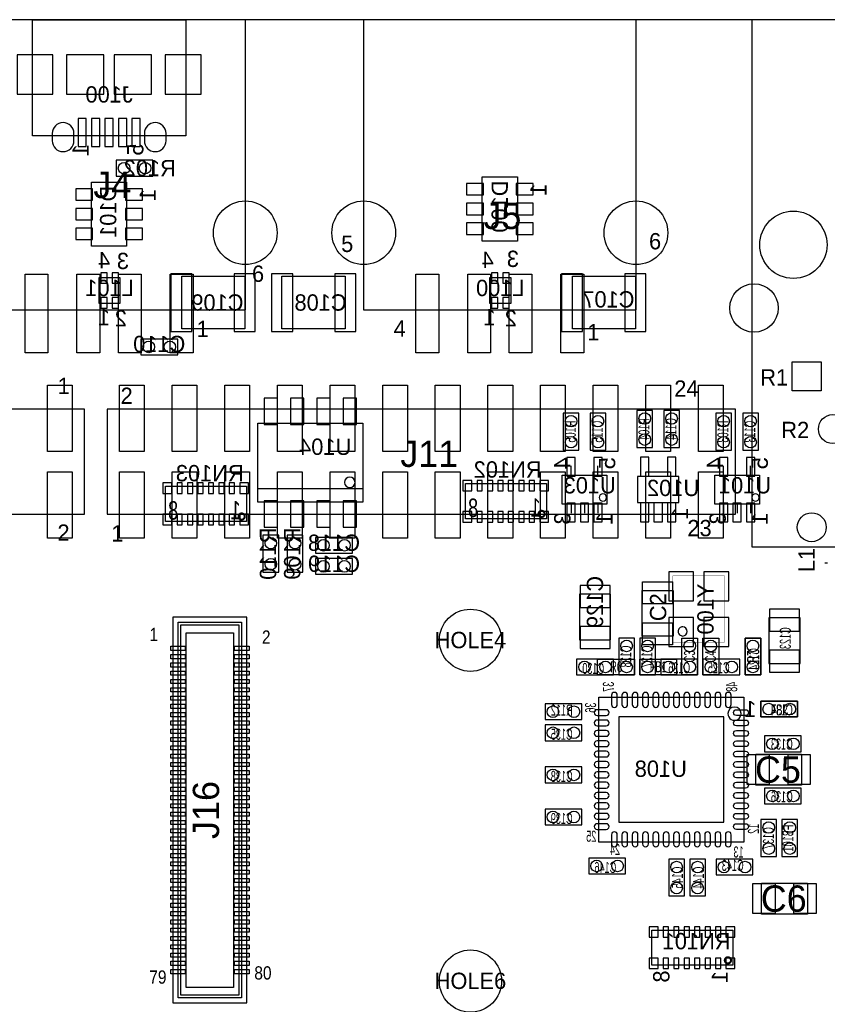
# Model space of a CAD drawing. Extents: x 0 to 123, y 7 to 99.
# Tile 4 of 5: x 58 to 97, y 52 to 99. Entities that reach past the tile are written whole.
import ezdxf
from ezdxf.enums import TextEntityAlignment as Align

# ---------------------------------------------------------------- set-up
doc = ezdxf.new("R2010")
doc.units = 0
for name, color, linetype in [('BG_OUTLINE', 3, 'CONTINUOUS'), ('PG_ASSEMBLY_BOTTOM', 30, 'CONTINUOUS'), ('PG_ASSEMBLY_TOP', 253, 'CONTINUOUS'), ('PIN_BOTTOM', 211, 'CONTINUOUS'), ('PIN_TOP', 152, 'CONTINUOUS'), ('RD_ASSEMBLY_BOTTOM', 2, 'CONTINUOUS'), ('RD_ASSEMBLY_TOP', 2, 'CONTINUOUS')]:
    doc.layers.add(name, color=color, linetype=linetype)

msp = doc.modelspace()

# ---------------------------------------------------------------- linework, layer by layer
at = {"layer": 'BG_OUTLINE'}
msp.add_lwpolyline([(0, 12.3952), (118.11, 12.3952), (118.11, 99.42322), (0, 99.42322)], close=True, dxfattribs=at)
at = {"layer": 'PG_ASSEMBLY_BOTTOM'}
for points in [[(58.3184, 99.42322), (65.71996, 99.42322), (65.71996, 93.82252), (58.3184, 93.82252)], [(62.357, 91.8845), (64.135, 91.8845), (64.135, 92.6465), (62.357, 92.6465)], [(80.02524, 88.751918), (80.02524, 91.850718), (81.72196, 91.850718), (81.72196, 88.751918)], [(61.16828, 88.497918), (61.16828, 91.596718), (62.865, 91.596718), (62.865, 88.497918)], [(61.54166, 86.989158), (62.54242, 86.989158), (62.54242, 85.739478), (61.54166, 85.739478)], [(65.52184, 87.047578), (68.56984, 87.047578), (68.56984, 84.507578), (65.52184, 84.507578)], [(73.406, 84.507578), (70.358, 84.507578), (70.358, 87.047578), (73.406, 87.047578)], [(80.39862, 86.989158), (81.39938, 86.989158), (81.39938, 85.739478), (80.39862, 85.739478)], [(84.3788, 87.047578), (87.4268, 87.047578), (87.4268, 84.507578), (84.3788, 84.507578)], [(63.5508, 83.2612), (65.3288, 83.2612), (65.3288, 84.0232), (63.5508, 84.0232)], [(83.93176, 80.4418), (83.93176, 78.6638), (84.69376, 78.6638), (84.69376, 80.4418)], [(85.23224, 80.4418), (85.23224, 78.6638), (85.99424, 78.6638), (85.99424, 80.4418)], [(87.48776, 80.5688), (87.48776, 78.7908), (88.24976, 78.7908), (88.24976, 80.5688)], [(88.78824, 80.5688), (88.78824, 78.7908), (89.55024, 78.7908), (89.55024, 80.5688)], [(91.29776, 80.4418), (91.29776, 78.6638), (92.05976, 78.6638), (92.05976, 80.4418)], [(92.59824, 80.4418), (92.59824, 78.6638), (93.36024, 78.6638), (93.36024, 80.4418)], [(69.1896, 76.153518), (69.1896, 79.963518), (74.2696, 79.963518), (74.2696, 76.153518)], [(86.038182, 76.058776), (83.888072, 76.058776), (83.888072, 77.458824), (86.038182, 77.458824)], [(93.404182, 76.058776), (91.254072, 76.058776), (91.254072, 77.458824), (93.404182, 77.458824)], [(83.12277, 75.34402), (79.22133, 75.34402), (79.22133, 77.04582), (83.12277, 77.04582)], [(87.51824, 76.13396), (89.51976, 76.13396), (89.51976, 77.38364), (87.51824, 77.38364)], [(68.64477, 75.21702), (64.74333, 75.21702), (64.74333, 76.91882), (68.64477, 76.91882)], [(70.2056, 72.775318), (70.2056, 74.553318), (69.4436, 74.553318), (69.4436, 72.775318)], [(71.374, 72.775318), (71.374, 74.553318), (70.612, 74.553318), (70.612, 72.775318)], [(73.7616, 74.451718), (71.9836, 74.451718), (71.9836, 73.689718), (73.7616, 73.689718)], [(73.7616, 73.435718), (71.9836, 73.435718), (71.9836, 72.673718), (73.7616, 72.673718)], [(86.2203, 69.5071), (86.2203, 71.7169), (84.7217, 71.7169), (84.7217, 69.5071)], [(95.3643, 68.3641), (95.3643, 70.5739), (93.8657, 70.5739), (93.8657, 68.3641)], [(86.614, 69.596), (86.614, 67.818), (87.376, 67.818), (87.376, 69.596)], [(87.63, 69.596), (87.63, 67.818), (88.392, 67.818), (88.392, 69.596)], [(92.71, 69.596), (92.71, 67.818), (93.472, 67.818), (93.472, 69.596)], [(84.582, 67.818), (86.36, 67.818), (86.36, 68.58), (84.582, 68.58)], [(88.646, 67.818), (90.424, 67.818), (90.424, 68.58), (88.646, 68.58)], [(92.456, 68.58), (90.678, 68.58), (90.678, 67.818), (92.456, 67.818)], [(92.65412, 59.74588), (85.65388, 59.74588), (85.65388, 66.74612), (92.65412, 66.74612)], [(95.25, 66.548), (93.472, 66.548), (93.472, 65.786), (95.25, 65.786)], [(84.836, 66.421), (83.058, 66.421), (83.058, 65.659), (84.836, 65.659)], [(83.058, 64.643), (84.836, 64.643), (84.836, 65.405), (83.058, 65.405)], [(95.4278, 64.8716), (93.6498, 64.8716), (93.6498, 64.1096), (95.4278, 64.1096)], [(83.058, 62.611), (84.836, 62.611), (84.836, 63.373), (83.058, 63.373)], [(95.4278, 62.357), (93.6498, 62.357), (93.6498, 61.595), (95.4278, 61.595)], [(83.058, 60.579), (84.836, 60.579), (84.836, 61.341), (83.058, 61.341)], [(94.234, 59.055), (94.234, 60.833), (93.472, 60.833), (93.472, 59.055)], [(94.488, 60.833), (94.488, 59.055), (95.25, 59.055), (95.25, 60.833)], [(85.1662, 58.2168), (86.9442, 58.2168), (86.9442, 58.9788), (85.1662, 58.9788)], [(89.789, 57.15), (89.789, 58.928), (89.027, 58.928), (89.027, 57.15)], [(90.805, 57.15), (90.805, 58.928), (90.043, 58.928), (90.043, 57.15)], [(93.091, 58.928), (91.313, 58.928), (91.313, 58.166), (93.091, 58.166)], [(92.11437, 53.80482), (88.21293, 53.80482), (88.21293, 55.50662), (92.11437, 55.50662)]]:
    msp.add_lwpolyline(points, close=True, dxfattribs=at)
for points in [[(84.31276, 77.4446), (84.31276, 77.9018)], [(85.61324, 77.4446), (85.61324, 77.9018)], [(91.67876, 77.4446), (91.67876, 77.9018)], [(92.97924, 77.4446), (92.97924, 77.9018)], [(74.2696, 76.788518), (69.1896, 76.788518)], [(84.31276, 76.073), (84.31276, 75.6158)], [(84.963, 76.073), (84.963, 75.6158)], [(85.61324, 76.073), (85.61324, 75.6158)], [(91.67876, 76.073), (91.67876, 75.6158)], [(92.329, 76.073), (92.329, 75.6158)], [(92.97924, 76.073), (92.97924, 75.6158)]]:
    msp.add_lwpolyline(points, dxfattribs=at)
for points in [[(73.8886, 77.106018, 1), (73.3806, 77.106018, 1)], [(86.0298, 76.3778, 1), (85.6742, 76.3778, 1)], [(93.3958, 76.3778, 1), (93.0402, 76.3778, 1)], [(89.704926, 70.13321, 0.414348), (89.484708, 69.912992, 0.414334), (89.704926, 69.692774, 0.413998), (89.92489, 69.912992, 0.414012)], [(92.524326, 65.94602, 1), (91.883674, 65.94598, 1)]]:
    msp.add_lwpolyline(points, format="xyb", close=True, dxfattribs=at)
at = {"layer": 'PG_ASSEMBLY_BOTTOM', "const_width": 0.09906}
for points in [[(68.56349, 75.457812, 1), (68.26461, 75.458028, 1)], [(83.04149, 75.584812, 1), (82.74261, 75.585028, 1)], [(92.03309, 54.045612, 1), (91.73421, 54.045828, 1)]]:
    msp.add_lwpolyline(points, format="xyb", close=True, dxfattribs=at)
at = {"layer": 'PG_ASSEMBLY_BOTTOM', "const_width": 0.020066}
for points in [[(91.724734, 72.592946), (89.224866, 72.592946)], [(89.224866, 72.592946), (89.224866, 69.393054)], [(91.724734, 69.393054), (91.724734, 72.592946)], [(89.224866, 69.393054), (91.724734, 69.393054)]]:
    msp.add_lwpolyline(points, dxfattribs=at)
at = {"layer": 'PG_ASSEMBLY_TOP'}
for points in [[(68.59524, 99.430078), (55.44312, 99.430078), (55.44312, 85.429598), (68.59524, 85.429598)], [(87.4522, 99.430078), (74.30008, 99.430078), (74.30008, 85.429598), (87.4522, 85.429598)], [(109.74324, 99.430078), (93.04528, 99.430078), (93.04528, 73.999598), (109.74324, 73.999598)], [(60.833, 80.645), (48.2854, 80.645), (48.2854, 75.565), (60.833, 75.565)], [(61.9252, 75.565), (92.2528, 75.565), (92.2528, 80.645), (61.9252, 80.645)], [(87.7443, 69.6849), (87.7443, 71.8947), (89.2429, 71.8947), (89.2429, 69.6849)], [(65.090802, 70.596252), (65.090802, 51.99634), (68.670678, 51.99634), (68.670678, 70.596252)], [(68.40474, 70.360286), (68.40474, 52.232306), (65.35674, 52.232306), (65.35674, 70.360286)], [(68.02374, 69.852286), (68.02374, 52.740306), (65.73774, 52.740306), (65.73774, 69.852286)], [(90.424, 69.596), (90.424, 67.818), (89.662, 67.818), (89.662, 69.596)], [(91.44, 69.596), (91.44, 67.818), (90.678, 67.818), (90.678, 69.596)], [(93.472, 69.596), (93.472, 67.818), (92.71, 67.818), (92.71, 69.596)], [(87.376, 67.818), (85.598, 67.818), (85.598, 68.58), (87.376, 68.58)], [(89.408, 67.818), (87.63, 67.818), (87.63, 68.58), (89.408, 68.58)], [(93.472, 66.548), (95.25, 66.548), (95.25, 65.786), (93.472, 65.786)], [(93.2307, 63.9953), (95.4405, 63.9953), (95.4405, 62.4967), (93.2307, 62.4967)], [(93.5101, 57.7723), (95.7199, 57.7723), (95.7199, 56.2737), (93.5101, 56.2737)]]:
    msp.add_lwpolyline(points, close=True, dxfattribs=at)
for points in [[(96.69526, 73.202038), (96.56826, 73.202038)], [(68.27774, 70.233286), (68.27774, 52.359306), (65.48374, 52.359306), (65.48374, 70.233286), (68.27774, 70.233286), (68.27774, 70.106286)]]:
    msp.add_lwpolyline(points, dxfattribs=at)
at = {"layer": 'PIN_BOTTOM'}
for points in [[(57.57799, 95.84182), (59.30773, 95.84182), (59.30773, 97.74174), (57.57799, 97.74174)], [(59.96813, 97.74174), (59.96813, 95.84182), (61.76899, 95.84182), (61.76899, 97.74174)], [(62.26937, 97.74174), (62.26937, 95.84182), (64.07023, 95.84182), (64.07023, 97.74174)], [(64.73063, 95.84182), (66.46037, 95.84182), (66.46037, 97.74174), (64.73063, 97.74174)], [(60.51931, 94.66199), (60.51931, 93.31325), (60.91809, 93.31325), (60.91809, 94.66199)], [(61.16955, 94.66199), (61.16955, 93.31325), (61.56833, 93.31325), (61.56833, 94.66199)], [(61.81979, 94.66199), (61.81979, 93.31325), (62.21857, 93.31325), (62.21857, 94.66199)], [(62.47003, 94.66199), (62.47003, 93.31325), (62.86881, 93.31325), (62.86881, 94.66199)], [(63.12027, 94.66199), (63.12027, 93.31325), (63.51905, 93.31325), (63.51905, 94.66199)], [(61.22416, 91.276678), (60.41136, 91.276678), (60.41136, 90.717878), (61.22416, 90.717878)], [(62.80912, 90.717878), (63.62192, 90.717878), (63.62192, 91.276678), (62.80912, 91.276678)], [(80.08112, 91.530678), (79.26832, 91.530678), (79.26832, 90.971878), (80.08112, 90.971878)], [(81.66608, 90.971878), (82.47888, 90.971878), (82.47888, 91.530678), (81.66608, 91.530678)], [(61.22416, 90.326718), (60.41136, 90.326718), (60.41136, 89.767918), (61.22416, 89.767918)], [(62.80912, 89.767918), (63.62192, 89.767918), (63.62192, 90.326718), (62.80912, 90.326718)], [(80.08112, 90.580718), (79.26832, 90.580718), (79.26832, 90.021918), (80.08112, 90.021918)], [(81.66608, 90.021918), (82.47888, 90.021918), (82.47888, 90.580718), (81.66608, 90.580718)], [(61.22416, 89.376758), (60.41136, 89.376758), (60.41136, 88.817958), (61.22416, 88.817958)], [(62.80912, 88.817958), (63.62192, 88.817958), (63.62192, 89.376758), (62.80912, 89.376758)], [(80.08112, 89.630758), (79.26832, 89.630758), (79.26832, 89.071958), (80.08112, 89.071958)], [(81.66608, 89.071958), (82.47888, 89.071958), (82.47888, 89.630758), (81.66608, 89.630758)], [(61.61532, 87.217758), (61.61532, 86.709758), (61.92012, 86.709758), (61.92012, 87.217758)], [(62.16396, 87.217758), (62.16396, 86.709758), (62.46876, 86.709758), (62.46876, 87.217758)], [(65.00114, 87.174578), (65.00114, 84.380578), (66.01714, 84.380578), (66.01714, 87.174578)], [(68.04914, 87.174578), (68.04914, 84.380578), (69.06514, 84.380578), (69.06514, 87.174578)], [(70.8787, 84.380578), (70.8787, 87.174578), (69.8627, 87.174578), (69.8627, 84.380578)], [(73.9267, 84.380578), (73.9267, 87.174578), (72.9107, 87.174578), (72.9107, 84.380578)], [(80.47228, 87.217758), (80.47228, 86.709758), (80.77708, 86.709758), (80.77708, 87.217758)], [(81.02092, 87.217758), (81.02092, 86.709758), (81.32572, 86.709758), (81.32572, 87.217758)], [(83.8581, 87.174578), (83.8581, 84.380578), (84.8741, 84.380578), (84.8741, 87.174578)], [(86.9061, 87.174578), (86.9061, 84.380578), (87.9221, 84.380578), (87.9221, 87.174578)], [(61.61532, 86.018878), (61.61532, 85.510878), (61.92012, 85.510878), (61.92012, 86.018878)], [(62.16396, 86.018878), (62.16396, 85.510878), (62.46876, 85.510878), (62.46876, 86.018878)], [(80.47228, 86.018878), (80.47228, 85.510878), (80.77708, 85.510878), (80.77708, 86.018878)], [(81.02092, 86.018878), (81.02092, 85.510878), (81.32572, 85.510878), (81.32572, 86.018878)], [(94.98076, 82.917538), (96.37776, 82.917538), (96.37776, 81.520538), (94.98076, 81.520538)], [(69.5071, 79.900018), (70.1421, 79.900018), (70.1421, 81.170018), (69.5071, 81.170018)], [(70.7771, 79.900018), (71.4121, 79.900018), (71.4121, 81.170018), (70.7771, 81.170018)], [(72.0471, 79.900018), (72.6821, 79.900018), (72.6821, 81.170018), (72.0471, 81.170018)], [(73.3171, 79.900018), (73.9521, 79.900018), (73.9521, 81.170018), (73.3171, 81.170018)], [(84.512912, 77.408532), (84.512912, 78.308454), (84.112862, 78.308454), (84.112862, 77.408532)], [(85.813392, 77.408532), (85.813392, 78.308454), (85.413342, 78.308454), (85.413342, 77.408532)], [(87.66556, 78.31582), (87.66556, 77.40142), (88.07196, 77.40142), (88.07196, 78.31582)], [(88.96604, 78.31582), (88.96604, 77.40142), (89.37244, 77.40142), (89.37244, 78.31582)], [(91.878912, 77.408532), (91.878912, 78.308454), (91.478862, 78.308454), (91.478862, 77.408532)], [(93.179392, 77.408532), (93.179392, 78.308454), (92.779342, 78.308454), (92.779342, 77.408532)], [(65.04559, 76.5683), (65.04559, 77.0763), (64.61379, 77.0763), (64.61379, 76.5683)], [(65.55105, 76.5683), (65.55105, 77.0763), (65.29705, 77.0763), (65.29705, 76.5683)], [(66.05397, 76.5683), (66.05397, 77.0763), (65.79997, 77.0763), (65.79997, 76.5683)], [(66.55943, 76.5683), (66.55943, 77.0763), (66.30543, 77.0763), (66.30543, 76.5683)], [(67.06235, 76.5683), (67.06235, 77.0763), (66.80835, 77.0763), (66.80835, 76.5683)], [(67.56781, 76.5683), (67.56781, 77.0763), (67.31381, 77.0763), (67.31381, 76.5683)], [(68.07073, 76.5683), (68.07073, 77.0763), (67.81673, 77.0763), (67.81673, 76.5683)], [(68.75399, 76.5683), (68.75399, 77.0763), (68.32219, 77.0763), (68.32219, 76.5683)], [(79.52359, 76.6953), (79.52359, 77.2033), (79.09179, 77.2033), (79.09179, 76.6953)], [(80.02905, 76.6953), (80.02905, 77.2033), (79.77505, 77.2033), (79.77505, 76.6953)], [(80.53197, 76.6953), (80.53197, 77.2033), (80.27797, 77.2033), (80.27797, 76.6953)], [(81.03743, 76.6953), (81.03743, 77.2033), (80.78343, 77.2033), (80.78343, 76.6953)], [(81.54035, 76.6953), (81.54035, 77.2033), (81.28635, 77.2033), (81.28635, 76.6953)], [(82.04581, 76.6953), (82.04581, 77.2033), (81.79181, 77.2033), (81.79181, 76.6953)], [(82.54873, 76.6953), (82.54873, 77.2033), (82.29473, 77.2033), (82.29473, 76.6953)], [(83.23199, 76.6953), (83.23199, 77.2033), (82.80019, 77.2033), (82.80019, 76.6953)], [(69.5071, 74.947018), (70.1421, 74.947018), (70.1421, 76.217018), (69.5071, 76.217018)], [(70.7771, 74.947018), (71.4121, 74.947018), (71.4121, 76.217018), (70.7771, 76.217018)], [(72.0471, 74.947018), (72.6821, 74.947018), (72.6821, 76.217018), (72.0471, 76.217018)], [(73.3171, 74.947018), (73.9521, 74.947018), (73.9521, 76.217018), (73.3171, 76.217018)], [(84.512912, 75.208892), (84.512912, 76.108814), (84.112862, 76.108814), (84.112862, 75.208892)], [(85.163152, 75.208892), (85.163152, 76.108814), (84.763102, 76.108814), (84.763102, 75.208892)], [(85.813392, 75.208892), (85.813392, 76.108814), (85.413342, 76.108814), (85.413342, 75.208892)], [(87.66556, 76.11618), (87.66556, 75.20178), (88.07196, 75.20178), (88.07196, 76.11618)], [(88.3158, 76.11618), (88.3158, 75.20178), (88.7222, 75.20178), (88.7222, 76.11618)], [(88.96604, 76.11618), (88.96604, 75.20178), (89.37244, 75.20178), (89.37244, 76.11618)], [(91.878912, 75.208892), (91.878912, 76.108814), (91.478862, 76.108814), (91.478862, 75.208892)], [(92.529152, 75.208892), (92.529152, 76.108814), (92.129102, 76.108814), (92.129102, 75.208892)], [(93.179392, 75.208892), (93.179392, 76.108814), (92.779342, 76.108814), (92.779342, 75.208892)], [(64.61379, 75.56754), (64.61379, 75.05954), (65.04559, 75.05954), (65.04559, 75.56754)], [(65.55105, 75.05954), (65.55105, 75.56754), (65.29705, 75.56754), (65.29705, 75.05954)], [(66.05397, 75.05954), (66.05397, 75.56754), (65.79997, 75.56754), (65.79997, 75.05954)], [(66.55943, 75.05954), (66.55943, 75.56754), (66.30543, 75.56754), (66.30543, 75.05954)], [(67.06235, 75.05954), (67.06235, 75.56754), (66.80835, 75.56754), (66.80835, 75.05954)], [(67.56781, 75.05954), (67.56781, 75.56754), (67.31381, 75.56754), (67.31381, 75.05954)], [(68.07073, 75.05954), (68.07073, 75.56754), (67.81673, 75.56754), (67.81673, 75.05954)], [(68.32219, 75.56754), (68.32219, 75.05954), (68.75399, 75.05954), (68.75399, 75.56754)], [(79.09179, 75.69454), (79.09179, 75.18654), (79.52359, 75.18654), (79.52359, 75.69454)], [(80.02905, 75.18654), (80.02905, 75.69454), (79.77505, 75.69454), (79.77505, 75.18654)], [(80.53197, 75.18654), (80.53197, 75.69454), (80.27797, 75.69454), (80.27797, 75.18654)], [(81.03743, 75.18654), (81.03743, 75.69454), (80.78343, 75.69454), (80.78343, 75.18654)], [(81.54035, 75.18654), (81.54035, 75.69454), (81.28635, 75.69454), (81.28635, 75.18654)], [(82.04581, 75.18654), (82.04581, 75.69454), (81.79181, 75.69454), (81.79181, 75.18654)], [(82.54873, 75.18654), (82.54873, 75.69454), (82.29473, 75.69454), (82.29473, 75.18654)], [(82.80019, 75.69454), (82.80019, 75.18654), (83.23199, 75.18654), (83.23199, 75.69454)], [(89.024968, 71.39305), (90.224864, 71.39305), (90.224864, 72.793098), (89.024968, 72.793098)], [(90.724736, 71.39305), (91.924632, 71.39305), (91.924632, 72.793098), (90.724736, 72.793098)], [(84.7471, 71.0692), (86.1949, 71.0692), (86.1949, 72.136), (84.7471, 72.136)], [(93.8911, 69.9262), (95.3389, 69.9262), (95.3389, 70.993), (93.8911, 70.993)], [(89.024968, 69.192902), (90.224864, 69.192902), (90.224864, 70.59295), (89.024968, 70.59295)], [(90.724736, 69.192902), (91.924632, 69.192902), (91.924632, 70.59295), (90.724736, 70.59295)], [(84.7471, 69.088), (86.1949, 69.088), (86.1949, 70.1548), (84.7471, 70.1548)], [(93.8911, 67.945), (95.3389, 67.945), (95.3389, 69.0118), (93.8911, 69.0118)], [(86.614, 60.706), (91.694, 60.706), (91.694, 65.786), (86.614, 65.786)], [(88.51519, 55.1561), (88.51519, 55.6641), (88.08339, 55.6641), (88.08339, 55.1561)], [(89.02065, 55.1561), (89.02065, 55.6641), (88.76665, 55.6641), (88.76665, 55.1561)], [(89.52357, 55.1561), (89.52357, 55.6641), (89.26957, 55.6641), (89.26957, 55.1561)], [(90.02903, 55.1561), (90.02903, 55.6641), (89.77503, 55.6641), (89.77503, 55.1561)], [(90.53195, 55.1561), (90.53195, 55.6641), (90.27795, 55.6641), (90.27795, 55.1561)], [(91.03741, 55.1561), (91.03741, 55.6641), (90.78341, 55.6641), (90.78341, 55.1561)], [(91.54033, 55.1561), (91.54033, 55.6641), (91.28633, 55.6641), (91.28633, 55.1561)], [(92.22359, 55.1561), (92.22359, 55.6641), (91.79179, 55.6641), (91.79179, 55.1561)], [(88.08339, 54.15534), (88.08339, 53.64734), (88.51519, 53.64734), (88.51519, 54.15534)], [(89.02065, 53.64734), (89.02065, 54.15534), (88.76665, 54.15534), (88.76665, 53.64734)], [(89.52357, 53.64734), (89.52357, 54.15534), (89.26957, 54.15534), (89.26957, 53.64734)], [(90.02903, 53.64734), (90.02903, 54.15534), (89.77503, 54.15534), (89.77503, 53.64734)], [(90.53195, 53.64734), (90.53195, 54.15534), (90.27795, 54.15534), (90.27795, 53.64734)], [(91.03741, 53.64734), (91.03741, 54.15534), (90.78341, 54.15534), (90.78341, 53.64734)], [(91.54033, 53.64734), (91.54033, 54.15534), (91.28633, 54.15534), (91.28633, 53.64734)], [(91.79179, 54.15534), (91.79179, 53.64734), (92.22359, 53.64734), (92.22359, 54.15534)]]:
    msp.add_lwpolyline(points, close=True, dxfattribs=at)
for points in [[(60.31865, 93.58884), (60.31865, 93.93936, 1), (59.26963, 93.93936), (59.26963, 93.58884, 1)], [(64.76873, 93.58884), (64.76873, 93.93936, 1), (63.71971, 93.93936), (63.71971, 93.58884, 1)], [(86.543642, 66.386202), (86.543642, 66.830702, 1), (86.264242, 66.830702), (86.264242, 66.386202, 1)], [(87.043768, 66.386202), (87.043768, 66.830702, 1), (86.764368, 66.830702), (86.764368, 66.386202, 1)], [(87.54364, 66.386202), (87.54364, 66.830702, 1), (87.26424, 66.830702), (87.26424, 66.386202, 1)], [(88.043766, 66.386202), (88.043766, 66.830702, 1), (87.764366, 66.830702), (87.764366, 66.386202, 1)], [(88.543638, 66.386202), (88.543638, 66.830702, 1), (88.264238, 66.830702), (88.264238, 66.386202, 1)], [(89.043764, 66.386202), (89.043764, 66.830702, 1), (88.764364, 66.830702), (88.764364, 66.386202, 1)], [(89.543636, 66.386202), (89.543636, 66.830702, 1), (89.264236, 66.830702), (89.264236, 66.386202, 1)], [(90.043762, 66.386202), (90.043762, 66.830702, 1), (89.764362, 66.830702), (89.764362, 66.386202, 1)], [(90.543634, 66.386202), (90.543634, 66.830702, 1), (90.264234, 66.830702), (90.264234, 66.386202, 1)], [(91.04376, 66.386202), (91.04376, 66.830702, 1), (90.76436, 66.830702), (90.76436, 66.386202, 1)], [(91.543632, 66.386202), (91.543632, 66.830702, 1), (91.264232, 66.830702), (91.264232, 66.386202, 1)], [(92.043758, 66.386202), (92.043758, 66.830702, 1), (91.764358, 66.830702), (91.764358, 66.386202, 1)], [(86.013798, 66.135758), (85.569298, 66.135758, 1), (85.569298, 65.856358), (86.013798, 65.856358, 1)], [(92.738702, 65.856358), (92.294202, 65.856358, -1), (92.294202, 66.135758), (92.738702, 66.135758, -1)], [(86.013798, 65.635632), (85.569298, 65.635632, 1), (85.569298, 65.356232), (86.013798, 65.356232, 1)], [(92.738702, 65.356232), (92.294202, 65.356232, -1), (92.294202, 65.635632), (92.738702, 65.635632, -1)], [(86.013798, 65.13576), (85.569298, 65.13576, 1), (85.569298, 64.85636), (86.013798, 64.85636, 1)], [(92.738702, 64.85636), (92.294202, 64.85636, -1), (92.294202, 65.13576), (92.738702, 65.13576, -1)], [(86.013798, 64.635634), (85.569298, 64.635634, 1), (85.569298, 64.356234), (86.013798, 64.356234, 1)], [(92.738702, 64.356234), (92.294202, 64.356234, -1), (92.294202, 64.635634), (92.738702, 64.635634, -1)], [(86.013798, 64.135762), (85.569298, 64.135762, 1), (85.569298, 63.856362), (86.013798, 63.856362, 1)], [(92.738702, 63.856362), (92.294202, 63.856362, -1), (92.294202, 64.135762), (92.738702, 64.135762, -1)], [(86.013798, 63.635636), (85.569298, 63.635636, 1), (85.569298, 63.356236), (86.013798, 63.356236, 1)], [(92.738702, 63.356236), (92.294202, 63.356236, -1), (92.294202, 63.635636), (92.738702, 63.635636, -1)], [(86.013798, 63.135764), (85.569298, 63.135764, 1), (85.569298, 62.856364), (86.013798, 62.856364, 1)], [(92.738702, 62.856364), (92.294202, 62.856364, -1), (92.294202, 63.135764), (92.738702, 63.135764, -1)], [(86.013798, 62.635638), (85.569298, 62.635638, 1), (85.569298, 62.356238), (86.013798, 62.356238, 1)], [(92.738702, 62.356238), (92.294202, 62.356238, -1), (92.294202, 62.635638), (92.738702, 62.635638, -1)], [(86.013798, 62.135766), (85.569298, 62.135766, 1), (85.569298, 61.856366), (86.013798, 61.856366, 1)], [(92.738702, 61.856366), (92.294202, 61.856366, -1), (92.294202, 62.135766), (92.738702, 62.135766, -1)], [(86.013798, 61.63564), (85.569298, 61.63564, 1), (85.569298, 61.35624), (86.013798, 61.35624, 1)], [(92.738702, 61.35624), (92.294202, 61.35624, -1), (92.294202, 61.63564), (92.738702, 61.63564, -1)], [(86.013798, 61.135768), (85.569298, 61.135768, 1), (85.569298, 60.856368), (86.013798, 60.856368, 1)], [(92.738702, 60.856368), (92.294202, 60.856368, -1), (92.294202, 61.135768), (92.738702, 61.135768, -1)], [(86.013798, 60.635642), (85.569298, 60.635642, 1), (85.569298, 60.356242), (86.013798, 60.356242, 1)], [(92.738702, 60.356242), (92.294202, 60.356242, -1), (92.294202, 60.635642), (92.738702, 60.635642, -1)], [(86.264242, 60.105798), (86.264242, 59.661298, 1), (86.543642, 59.661298), (86.543642, 60.105798, 1)], [(86.764368, 60.105798), (86.764368, 59.661298, 1), (87.043768, 59.661298), (87.043768, 60.105798, 1)], [(87.26424, 60.105798), (87.26424, 59.661298, 1), (87.54364, 59.661298), (87.54364, 60.105798, 1)], [(87.764366, 60.105798), (87.764366, 59.661298, 1), (88.043766, 59.661298), (88.043766, 60.105798, 1)], [(88.264238, 60.105798), (88.264238, 59.661298, 1), (88.543638, 59.661298), (88.543638, 60.105798, 1)], [(88.764364, 60.105798), (88.764364, 59.661298, 1), (89.043764, 59.661298), (89.043764, 60.105798, 1)], [(89.264236, 60.105798), (89.264236, 59.661298, 1), (89.543636, 59.661298), (89.543636, 60.105798, 1)], [(89.764362, 60.105798), (89.764362, 59.661298, 1), (90.043762, 59.661298), (90.043762, 60.105798, 1)], [(90.264234, 60.105798), (90.264234, 59.661298, 1), (90.543634, 59.661298), (90.543634, 60.105798, 1)], [(90.76436, 60.105798), (90.76436, 59.661298, 1), (91.04376, 59.661298), (91.04376, 60.105798, 1)], [(91.264232, 60.105798), (91.264232, 59.661298, 1), (91.543632, 59.661298), (91.543632, 60.105798, 1)], [(91.764358, 60.105798), (91.764358, 59.661298, 1), (92.043758, 59.661298), (92.043758, 60.105798, 1)]]:
    msp.add_lwpolyline(points, format="xyb", close=True, dxfattribs=at)
for centre, radius in [((62.738, 92.2655), 0.2794), ((63.754, 92.2655), 0.2794), ((68.59016, 89.148158), 1.5367), ((74.30516, 89.148158), 1.5367), ((87.44712, 89.148158), 1.5367), ((95.04426, 88.569038), 1.62433), ((93.14434, 85.518498), 1.1684), ((63.9318, 83.6422), 0.2794), ((64.9478, 83.6422), 0.2794), ((84.31276, 80.0608), 0.2794), ((85.61324, 80.0608), 0.2794), ((87.86876, 80.1878), 0.2794), ((89.16924, 80.1878), 0.2794), ((91.67876, 80.0608), 0.2794), ((92.97924, 80.0608), 0.2794), ((96.94926, 79.679038), 0.6985), ((87.86876, 79.1718), 0.2794), ((89.16924, 79.1718), 0.2794), ((84.31276, 79.0448), 0.2794), ((85.61324, 79.0448), 0.2794), ((91.67876, 79.0448), 0.2794), ((92.97924, 79.0448), 0.2794), ((95.92818, 74.939398), 0.6985), ((69.8246, 74.172318), 0.2794), ((70.993, 74.172318), 0.2794), ((72.3646, 74.070718), 0.2794), ((73.3806, 74.070718), 0.2794), ((69.8246, 73.156318), 0.2794), ((70.993, 73.156318), 0.2794), ((72.3646, 73.054718), 0.2794), ((73.3806, 73.054718), 0.2794), ((79.45755, 69.48678), 1.499997), ((86.995, 69.215), 0.2794), ((88.011, 69.215), 0.2794), ((93.091, 69.215), 0.2794), ((84.963, 68.199), 0.2794), ((85.979, 68.199), 0.2794), ((86.995, 68.199), 0.2794), ((88.011, 68.199), 0.2794), ((89.027, 68.199), 0.2794), ((90.043, 68.199), 0.2794), ((91.059, 68.199), 0.2794), ((92.075, 68.199), 0.2794), ((93.091, 68.199), 0.2794), ((83.439, 66.04), 0.2794), ((84.455, 66.04), 0.2794), ((93.853, 66.167), 0.2794), ((94.869, 66.167), 0.2794), ((83.439, 65.024), 0.2794), ((84.455, 65.024), 0.2794), ((94.0308, 64.4906), 0.2794), ((95.0468, 64.4906), 0.2794), ((83.439, 62.992), 0.2794), ((84.455, 62.992), 0.2794), ((94.0308, 61.976), 0.2794), ((95.0468, 61.976), 0.2794), ((83.439, 60.96), 0.2794), ((84.455, 60.96), 0.2794), ((93.853, 60.452), 0.2794), ((94.869, 60.452), 0.2794), ((93.853, 59.436), 0.2794), ((94.869, 59.436), 0.2794), ((85.5472, 58.5978), 0.2794), ((86.5632, 58.5978), 0.2794), ((89.408, 58.547), 0.2794), ((90.424, 58.547), 0.2794), ((91.694, 58.547), 0.2794), ((92.71, 58.547), 0.2794), ((89.408, 57.531), 0.2794), ((90.424, 57.531), 0.2794), ((79.45755, 53.04282), 1.499997)]:
    msp.add_circle(centre, radius, dxfattribs=at)
at = {"layer": 'PIN_TOP'}
for points in [[(57.57799, 95.84182), (59.30773, 95.84182), (59.30773, 97.74174), (57.57799, 97.74174)], [(64.73063, 95.84182), (66.46037, 95.84182), (66.46037, 97.74174), (64.73063, 97.74174)], [(59.06897, 87.149178), (59.06897, 83.349338), (57.96915, 83.349338), (57.96915, 87.149178)], [(61.56833, 87.149178), (61.56833, 83.349338), (60.46851, 83.349338), (60.46851, 87.149178)], [(63.56985, 87.149178), (63.56985, 83.349338), (62.47003, 83.349338), (62.47003, 87.149178)], [(66.06921, 87.149178), (66.06921, 83.349338), (64.96939, 83.349338), (64.96939, 87.149178)], [(77.92593, 87.149178), (77.92593, 83.349338), (76.82611, 83.349338), (76.82611, 87.149178)], [(80.42529, 87.149178), (80.42529, 83.349338), (79.32547, 83.349338), (79.32547, 87.149178)], [(82.42681, 87.149178), (82.42681, 83.349338), (81.32699, 83.349338), (81.32699, 87.149178)], [(84.92617, 87.149178), (84.92617, 83.349338), (83.82635, 83.349338), (83.82635, 87.149178)], [(94.98076, 82.917538), (96.37776, 82.917538), (96.37776, 81.520538), (94.98076, 81.520538)], [(60.2361, 81.8007), (60.2361, 78.6003), (59.0423, 78.6003), (59.0423, 81.8007)], [(62.5221, 78.6003), (62.5221, 81.8007), (63.7159, 81.8007), (63.7159, 78.6003)], [(65.0621, 78.6003), (65.0621, 81.8007), (66.2559, 81.8007), (66.2559, 78.6003)], [(67.6021, 78.6003), (67.6021, 81.8007), (68.7959, 81.8007), (68.7959, 78.6003)], [(70.1421, 78.6003), (70.1421, 81.8007), (71.3359, 81.8007), (71.3359, 78.6003)], [(72.6821, 78.6003), (72.6821, 81.8007), (73.8759, 81.8007), (73.8759, 78.6003)], [(75.2221, 78.6003), (75.2221, 81.8007), (76.4159, 81.8007), (76.4159, 78.6003)], [(77.7621, 78.6003), (77.7621, 81.8007), (78.9559, 81.8007), (78.9559, 78.6003)], [(80.3021, 78.6003), (80.3021, 81.8007), (81.4959, 81.8007), (81.4959, 78.6003)], [(82.8421, 78.6003), (82.8421, 81.8007), (84.0359, 81.8007), (84.0359, 78.6003)], [(85.3821, 78.6003), (85.3821, 81.8007), (86.5759, 81.8007), (86.5759, 78.6003)], [(87.9221, 78.6003), (87.9221, 81.8007), (89.1159, 81.8007), (89.1159, 78.6003)], [(90.4621, 78.6003), (90.4621, 81.8007), (91.6559, 81.8007), (91.6559, 78.6003)], [(60.2361, 77.6097), (60.2361, 74.4093), (59.0423, 74.4093), (59.0423, 77.6097)], [(62.5221, 74.4093), (62.5221, 77.6097), (63.7159, 77.6097), (63.7159, 74.4093)], [(65.0621, 74.4093), (65.0621, 77.6097), (66.2559, 77.6097), (66.2559, 74.4093)], [(67.6021, 74.4093), (67.6021, 77.6097), (68.7959, 77.6097), (68.7959, 74.4093)], [(70.1421, 74.4093), (70.1421, 77.6097), (71.3359, 77.6097), (71.3359, 74.4093)], [(72.6821, 74.4093), (72.6821, 77.6097), (73.8759, 77.6097), (73.8759, 74.4093)], [(75.2221, 74.4093), (75.2221, 77.6097), (76.4159, 77.6097), (76.4159, 74.4093)], [(77.7621, 74.4093), (77.7621, 77.6097), (78.9559, 77.6097), (78.9559, 74.4093)], [(80.3021, 74.4093), (80.3021, 77.6097), (81.4959, 77.6097), (81.4959, 74.4093)], [(82.8421, 74.4093), (82.8421, 77.6097), (84.0359, 77.6097), (84.0359, 74.4093)], [(85.3821, 74.4093), (85.3821, 77.6097), (86.5759, 77.6097), (86.5759, 74.4093)], [(87.9221, 74.4093), (87.9221, 77.6097), (89.1159, 77.6097), (89.1159, 74.4093)], [(90.4621, 74.4093), (90.4621, 77.6097), (91.6559, 77.6097), (91.6559, 74.4093)], [(89.2175, 71.247), (87.7697, 71.247), (87.7697, 72.3138), (89.2175, 72.3138)], [(89.2175, 69.2658), (87.7697, 69.2658), (87.7697, 70.3326), (89.2175, 70.3326)], [(64.990726, 69.196331), (65.69075, 69.196331), (65.69075, 68.996433), (64.990726, 68.996433)], [(68.07073, 69.196331), (68.770754, 69.196331), (68.770754, 68.996433), (68.07073, 68.996433)], [(64.990726, 68.796281), (65.69075, 68.796281), (65.69075, 68.596383), (64.990726, 68.596383)], [(68.07073, 68.796281), (68.770754, 68.796281), (68.770754, 68.596383), (68.07073, 68.596383)], [(64.990726, 68.396231), (65.69075, 68.396231), (65.69075, 68.196333), (64.990726, 68.196333)], [(64.990726, 67.996181), (65.69075, 67.996181), (65.69075, 67.796283), (64.990726, 67.796283)], [(68.07073, 68.396231), (68.770754, 68.396231), (68.770754, 68.196333), (68.07073, 68.196333)], [(68.07073, 67.996181), (68.770754, 67.996181), (68.770754, 67.796283), (68.07073, 67.796283)], [(64.990726, 67.596131), (65.69075, 67.596131), (65.69075, 67.396233), (64.990726, 67.396233)], [(68.07073, 67.596131), (68.770754, 67.596131), (68.770754, 67.396233), (68.07073, 67.396233)], [(64.990726, 67.196335), (65.69075, 67.196335), (65.69075, 66.996437), (64.990726, 66.996437)], [(68.07073, 67.196335), (68.770754, 67.196335), (68.770754, 66.996437), (68.07073, 66.996437)], [(64.990726, 66.796285), (65.69075, 66.796285), (65.69075, 66.596387), (64.990726, 66.596387)], [(68.07073, 66.796285), (68.770754, 66.796285), (68.770754, 66.596387), (68.07073, 66.596387)], [(64.990726, 66.396235), (65.69075, 66.396235), (65.69075, 66.196337), (64.990726, 66.196337)], [(68.07073, 66.396235), (68.770754, 66.396235), (68.770754, 66.196337), (68.07073, 66.196337)], [(64.990726, 65.996185), (65.69075, 65.996185), (65.69075, 65.796287), (64.990726, 65.796287)], [(64.990726, 65.596135), (65.69075, 65.596135), (65.69075, 65.396237), (64.990726, 65.396237)], [(68.07073, 65.996185), (68.770754, 65.996185), (68.770754, 65.796287), (68.07073, 65.796287)], [(68.07073, 65.596135), (68.770754, 65.596135), (68.770754, 65.396237), (68.07073, 65.396237)], [(64.990726, 65.196339), (65.69075, 65.196339), (65.69075, 64.996441), (64.990726, 64.996441)], [(68.07073, 65.196339), (68.770754, 65.196339), (68.770754, 64.996441), (68.07073, 64.996441)], [(64.990726, 64.796289), (65.69075, 64.796289), (65.69075, 64.596391), (64.990726, 64.596391)], [(68.07073, 64.796289), (68.770754, 64.796289), (68.770754, 64.596391), (68.07073, 64.596391)], [(64.990726, 64.396239), (65.69075, 64.396239), (65.69075, 64.196341), (64.990726, 64.196341)], [(68.07073, 64.396239), (68.770754, 64.396239), (68.770754, 64.196341), (68.07073, 64.196341)], [(64.990726, 63.996189), (65.69075, 63.996189), (65.69075, 63.796291), (64.990726, 63.796291)], [(68.07073, 63.996189), (68.770754, 63.996189), (68.770754, 63.796291), (68.07073, 63.796291)], [(92.8116, 62.5221), (92.8116, 63.9699), (93.8784, 63.9699), (93.8784, 62.5221)], [(94.7928, 62.5221), (94.7928, 63.9699), (95.8596, 63.9699), (95.8596, 62.5221)], [(64.990726, 63.596139), (65.69075, 63.596139), (65.69075, 63.396241), (64.990726, 63.396241)], [(64.990726, 63.196343), (65.69075, 63.196343), (65.69075, 62.996445), (64.990726, 62.996445)], [(68.07073, 63.596139), (68.770754, 63.596139), (68.770754, 63.396241), (68.07073, 63.396241)], [(68.07073, 63.196343), (68.770754, 63.196343), (68.770754, 62.996445), (68.07073, 62.996445)], [(64.990726, 62.796293), (65.69075, 62.796293), (65.69075, 62.596395), (64.990726, 62.596395)], [(68.07073, 62.796293), (68.770754, 62.796293), (68.770754, 62.596395), (68.07073, 62.596395)], [(64.990726, 62.396243), (65.69075, 62.396243), (65.69075, 62.196345), (64.990726, 62.196345)], [(68.07073, 62.396243), (68.770754, 62.396243), (68.770754, 62.196345), (68.07073, 62.196345)], [(64.990726, 61.996193), (65.69075, 61.996193), (65.69075, 61.796295), (64.990726, 61.796295)], [(68.07073, 61.996193), (68.770754, 61.996193), (68.770754, 61.796295), (68.07073, 61.796295)], [(64.990726, 61.596143), (65.69075, 61.596143), (65.69075, 61.396245), (64.990726, 61.396245)], [(68.07073, 61.596143), (68.770754, 61.596143), (68.770754, 61.396245), (68.07073, 61.396245)], [(64.990726, 61.196347), (65.69075, 61.196347), (65.69075, 60.996449), (64.990726, 60.996449)], [(68.07073, 61.196347), (68.770754, 61.196347), (68.770754, 60.996449), (68.07073, 60.996449)], [(64.990726, 60.796297), (65.69075, 60.796297), (65.69075, 60.596399), (64.990726, 60.596399)], [(64.990726, 60.396247), (65.69075, 60.396247), (65.69075, 60.196349), (64.990726, 60.196349)], [(68.07073, 60.796297), (68.770754, 60.796297), (68.770754, 60.596399), (68.07073, 60.596399)], [(68.07073, 60.396247), (68.770754, 60.396247), (68.770754, 60.196349), (68.07073, 60.196349)], [(64.990726, 59.996197), (65.69075, 59.996197), (65.69075, 59.796299), (64.990726, 59.796299)], [(68.07073, 59.996197), (68.770754, 59.996197), (68.770754, 59.796299), (68.07073, 59.796299)], [(64.990726, 59.596147), (65.69075, 59.596147), (65.69075, 59.396249), (64.990726, 59.396249)], [(68.07073, 59.596147), (68.770754, 59.596147), (68.770754, 59.396249), (68.07073, 59.396249)], [(64.990726, 59.196351), (65.69075, 59.196351), (65.69075, 58.996453), (64.990726, 58.996453)], [(68.07073, 59.196351), (68.770754, 59.196351), (68.770754, 58.996453), (68.07073, 58.996453)], [(64.990726, 58.796301), (65.69075, 58.796301), (65.69075, 58.596403), (64.990726, 58.596403)], [(68.07073, 58.796301), (68.770754, 58.796301), (68.770754, 58.596403), (68.07073, 58.596403)], [(64.990726, 58.396251), (65.69075, 58.396251), (65.69075, 58.196353), (64.990726, 58.196353)], [(64.990726, 57.996201), (65.69075, 57.996201), (65.69075, 57.796303), (64.990726, 57.796303)], [(68.07073, 58.396251), (68.770754, 58.396251), (68.770754, 58.196353), (68.07073, 58.196353)], [(68.07073, 57.996201), (68.770754, 57.996201), (68.770754, 57.796303), (68.07073, 57.796303)], [(64.990726, 57.596151), (65.69075, 57.596151), (65.69075, 57.396253), (64.990726, 57.396253)], [(68.07073, 57.596151), (68.770754, 57.596151), (68.770754, 57.396253), (68.07073, 57.396253)], [(93.091, 56.2991), (93.091, 57.7469), (94.1578, 57.7469), (94.1578, 56.2991)], [(95.0722, 56.2991), (95.0722, 57.7469), (96.139, 57.7469), (96.139, 56.2991)], [(64.990726, 57.196355), (65.69075, 57.196355), (65.69075, 56.996457), (64.990726, 56.996457)], [(68.07073, 57.196355), (68.770754, 57.196355), (68.770754, 56.996457), (68.07073, 56.996457)], [(64.990726, 56.796305), (65.69075, 56.796305), (65.69075, 56.596407), (64.990726, 56.596407)], [(68.07073, 56.796305), (68.770754, 56.796305), (68.770754, 56.596407), (68.07073, 56.596407)], [(64.990726, 56.396255), (65.69075, 56.396255), (65.69075, 56.196357), (64.990726, 56.196357)], [(68.07073, 56.396255), (68.770754, 56.396255), (68.770754, 56.196357), (68.07073, 56.196357)], [(64.990726, 55.996205), (65.69075, 55.996205), (65.69075, 55.796307), (64.990726, 55.796307)], [(64.990726, 55.596155), (65.69075, 55.596155), (65.69075, 55.396257), (64.990726, 55.396257)], [(68.07073, 55.996205), (68.770754, 55.996205), (68.770754, 55.796307), (68.07073, 55.796307)], [(68.07073, 55.596155), (68.770754, 55.596155), (68.770754, 55.396257), (68.07073, 55.396257)], [(64.990726, 55.196359), (65.69075, 55.196359), (65.69075, 54.996461), (64.990726, 54.996461)], [(68.07073, 55.196359), (68.770754, 55.196359), (68.770754, 54.996461), (68.07073, 54.996461)], [(64.990726, 54.796309), (65.69075, 54.796309), (65.69075, 54.596411), (64.990726, 54.596411)], [(68.07073, 54.796309), (68.770754, 54.796309), (68.770754, 54.596411), (68.07073, 54.596411)], [(64.990726, 54.396259), (65.69075, 54.396259), (65.69075, 54.196361), (64.990726, 54.196361)], [(68.07073, 54.396259), (68.770754, 54.396259), (68.770754, 54.196361), (68.07073, 54.196361)], [(64.990726, 53.996209), (65.69075, 53.996209), (65.69075, 53.796311), (64.990726, 53.796311)], [(68.07073, 53.996209), (68.770754, 53.996209), (68.770754, 53.796311), (68.07073, 53.796311)], [(64.990726, 53.596159), (65.69075, 53.596159), (65.69075, 53.396261), (64.990726, 53.396261)], [(68.07073, 53.596159), (68.770754, 53.596159), (68.770754, 53.396261), (68.07073, 53.396261)]]:
    msp.add_lwpolyline(points, close=True, dxfattribs=at)
for points in [[(60.31865, 93.58884), (60.31865, 93.93936, 1), (59.26963, 93.93936), (59.26963, 93.58884, 1)], [(64.76873, 93.58884), (64.76873, 93.93936, 1), (63.71971, 93.93936), (63.71971, 93.58884, 1)]]:
    msp.add_lwpolyline(points, format="xyb", close=True, dxfattribs=at)
for centre, radius in [((68.59016, 89.148158), 1.5367), ((74.30516, 89.148158), 1.5367), ((87.44712, 89.148158), 1.5367), ((95.04426, 88.569038), 1.62433), ((93.14434, 85.518498), 1.1684), ((96.94926, 79.679038), 0.6985), ((95.92818, 74.939398), 0.6985), ((79.45755, 69.48678), 1.499997), ((90.043, 69.215), 0.2794), ((91.059, 69.215), 0.2794), ((93.091, 69.215), 0.2794), ((85.979, 68.199), 0.2794), ((86.995, 68.199), 0.2794), ((88.011, 68.199), 0.2794), ((89.027, 68.199), 0.2794), ((90.043, 68.199), 0.2794), ((91.059, 68.199), 0.2794), ((93.091, 68.199), 0.2794), ((93.853, 66.167), 0.2794), ((94.869, 66.167), 0.2794), ((79.45755, 53.04282), 1.499997)]:
    msp.add_circle(centre, radius, dxfattribs=at)

# ---------------------------------------------------------------- texts
at = {"layer": 'PG_ASSEMBLY_BOTTOM', "text_generation_flag": 2}
for s, p in [('1', (61.036962, 93.42755)), ('5', (63.673482, 93.45549)), ('1', (83.129882, 91.52382)), ('1', (64.272922, 91.26982)), ('1', (89.962736, 75.899264)), ('8', (89.061036, 53.5559)), ('1', (91.880436, 53.5305))]:
    msp.add_text(s, height=0.7874, rotation=90, dxfattribs=at).set_placement(p)
for s, p in [('4', (62.067186, 87.438992)), ('3', (62.979046, 87.397082)), ('4', (80.581246, 87.447882)), ('3', (81.800446, 87.498682)), ('1', (62.064646, 84.679282)), ('2', (62.877446, 84.628482)), ('1', (80.682846, 84.679282)), ('2', (81.698846, 84.628482)), ('1', (93.2561, 65.777364))]:
    msp.add_text(s, height=0.7874, dxfattribs=at).set_placement(p)
for s, p in [('4', (84.285582, 78.0288)), ('5', (86.444582, 78.0288)), ('4', (91.651582, 78.0288)), ('5', (93.810582, 78.0288)), ('3', (84.285582, 75.361546)), ('1', (86.317582, 75.361546)), ('3', (91.778582, 75.361546)), ('1', (93.810582, 75.361546))]:
    msp.add_text(s, height=0.7874, rotation=90, dxfattribs=at).set_placement(p, align=Align.CENTER)
for s, height, width, p in [('8', 0.889, 0.742857, (65.35293, 75.30846)), ('1', 0.889, 0.742857, (68.37299, 75.31862)), ('8', 0.889, 0.742857, (79.83093, 75.43546)), ('1', 0.889, 0.742857, (82.85099, 75.44562)), ('25', 0.5334, 0.619048, (85.5345, 59.7662)), ('24', 0.5334, 0.619048, (86.6775, 59.1312)), ('13', 0.5334, 0.619048, (92.6465, 59.0042))]:
    msp.add_text(s, height=height, dxfattribs=dict(at, width=width)).set_placement(p)
at = {"layer": 'PG_ASSEMBLY_BOTTOM', "text_generation_flag": 2, "width": 0.619048}
for s, p in [('37', (86.38286, 67.490086)), ('48', (92.333064, 67.490086)), ('36', (85.5218, 66.4845)), ('12', (93.3831, 60.640214))]:
    msp.add_text(s, height=0.5334, rotation=90, dxfattribs=at).set_placement(p)
at = {"layer": 'PG_ASSEMBLY_TOP'}
for s, p in [('5', (73.51014, 88.221058)), ('6', (88.36914, 88.348058)), ('6', (69.20738, 86.781386)), ('1', (66.53022, 84.114386)), ('4', (76.04506, 84.139278)), ('1', (85.38718, 83.958938))]:
    msp.add_text(s, height=0.7874, dxfattribs=at).set_placement(p, align=Align.CENTER)
for s, p in [('R1', (94.7928, 81.779618)), ('R2', (95.8088, 79.239618))]:
    msp.add_text(s, height=0.7874, dxfattribs=at).set_placement(p, align=Align.RIGHT)
for s, p in [('1', (59.5376, 81.365344)), ('24', (89.2937, 81.237582)), ('2', (62.5729, 80.890618)), ('2', (59.5249, 74.286618)), ('23', (89.9287, 74.506582)), ('1', (62.1284, 74.252582))]:
    msp.add_text(s, height=0.7874, dxfattribs=at).set_placement(p)
msp.add_text('L1', height=0.7874, rotation=90, dxfattribs=at).set_placement((96.077024, 73.941178), align=Align.RIGHT)
at = {"layer": 'PG_ASSEMBLY_TOP', "width": 0.873016}
for s, p in [('1', (63.970916, 69.448934)), ('2', (69.394324, 69.321934)), ('80', (69.027294, 53.116988)), ('79', (63.957454, 52.916836))]:
    msp.add_text(s, height=0.64008, dxfattribs=at).set_placement(p)
at = {"layer": 'RD_ASSEMBLY_BOTTOM', "text_generation_flag": 2}
for s, p in [('J100', (62.018926, 95.430594)), ('R102', (63.982346, 91.875864)), ('L101', (62.041786, 86.092792)), ('L100', (80.898746, 86.092792)), ('C110', (64.4398, 83.3882)), ('U103', (85.217, 76.572618)), ('U101', (92.71, 76.572618)), ('C118', (72.872346, 73.799192)), ('C119', (72.872346, 72.783192))]:
    msp.add_text(s, height=0.7874, dxfattribs=at).set_placement(p, align=Align.CENTER)
for s, p in [('D101', (62.365636, 91.418918)), ('D100', (81.262982, 91.672918)), ('C129', (85.860636, 72.5932))]:
    msp.add_text(s, height=0.7874, rotation=90, dxfattribs=at).set_placement(p)
for s, p in [('C109', (68.503546, 85.390482)), ('C108', (73.481946, 85.390482)), ('C107', (87.375746, 85.542882)), ('U104', (73.706228, 78.430882)), ('RN103', (68.5165, 77.156818)), ('RN102', (82.8929, 77.334618)), ('U102', (90.5002, 76.445618)), ('U108', (89.903808, 62.895734)), ('RN101', (92.0115, 54.576218))]:
    msp.add_text(s, height=0.7874, dxfattribs=at).set_placement(p)
at = {"layer": 'RD_ASSEMBLY_BOTTOM', "text_generation_flag": 2, "width": 0.619048}
for s, p in [('R105', (84.54136, 79.5528)), ('C115', (85.84184, 79.5528)), ('R104', (88.09736, 79.6798)), ('C114', (89.39784, 79.6798)), ('R103', (91.90736, 79.5528)), ('C113', (93.20784, 79.5528)), ('C128', (87.2236, 68.707)), ('C127', (88.2396, 68.707)), ('C124', (93.3958, 68.58)), ('C137', (94.107, 59.944)), ('FB101', (95.0468, 59.944)), ('C145', (89.7128, 58.039)), ('C144', (90.7288, 58.039))]:
    msp.add_text(s, height=0.5334, rotation=90, dxfattribs=at).set_placement(p, align=Align.CENTER)
at = {"layer": 'RD_ASSEMBLY_BOTTOM', "text_generation_flag": 2}
for s, p in [('R110', (70.078346, 73.664064)), ('R109', (71.246746, 73.664064)), ('Y100', (91.194636, 70.993))]:
    msp.add_text(s, height=0.7874, rotation=90, dxfattribs=at).set_placement(p, align=Align.CENTER)
at = {"layer": 'RD_ASSEMBLY_BOTTOM', "text_generation_flag": 2, "width": 0.619048}
msp.add_text('C123', height=0.5334, rotation=90, dxfattribs=at).set_placement((94.9198, 70.1167))
for s, p in [('C126', (89.535, 67.8942)), ('C125', (91.44, 67.8942)), ('C130', (85.386164, 67.860164)), ('R112', (83.862164, 65.853564)), ('C134', (94.488, 65.8622)), ('C135', (83.862164, 64.685164)), ('C133', (94.488, 64.2112)), ('C138', (83.862164, 62.653164)), ('C136', (94.488, 61.6712)), ('C139', (83.862164, 60.621164)), ('C146', (85.970364, 58.258964)), ('C143', (92.117164, 58.360564))]:
    msp.add_text(s, height=0.5334, dxfattribs=at).set_placement(p, align=Align.CENTER)
at = {"layer": 'RD_ASSEMBLY_TOP'}
for s, height, width, p in [('J4', 1.27, 1.02, (62.17158, 90.819986)), ('J5', 1.27, 1.02, (81.00314, 89.328498)), ('R6', 0.5334, 0.619048, (86.487, 67.945)), ('FB1', 0.5334, 0.619048, (88.519, 67.945)), ('FB2', 0.5334, 0.619048, (94.361, 65.8622))]:
    msp.add_text(s, height=height, dxfattribs=dict(at, width=width)).set_placement(p, align=Align.CENTER)
at = {"layer": 'RD_ASSEMBLY_TOP', "width": 1.02}
for s, p in [('J11', (76.073, 77.851)), ('C5', (93.1926, 62.611)), ('C6', (93.472, 56.388))]:
    msp.add_text(s, height=1.27, dxfattribs=at).set_placement(p)
at = {"layer": 'RD_ASSEMBLY_TOP'}
msp.add_text('C2', height=0.7874, rotation=90, dxfattribs=at).set_placement((88.908636, 70.4088))
for s, p in [('HOLE4', (79.45755, 69.10578)), ('HOLE6', (79.45755, 52.66182))]:
    msp.add_text(s, height=0.7874, dxfattribs=at).set_placement(p, align=Align.CENTER)
for s, height, width, p in [('C3', 0.5334, 0.619048, (90.297, 68.707)), ('C4', 0.5334, 0.619048, (91.313, 68.707)), ('R7', 0.5334, 0.619048, (93.345, 68.707)), ('J16', 1.27, 1.024, (67.327526, 61.296296))]:
    msp.add_text(s, height=height, rotation=90, dxfattribs=dict(at, width=width)).set_placement(p, align=Align.CENTER)

doc.saveas('drawing.dxf')
